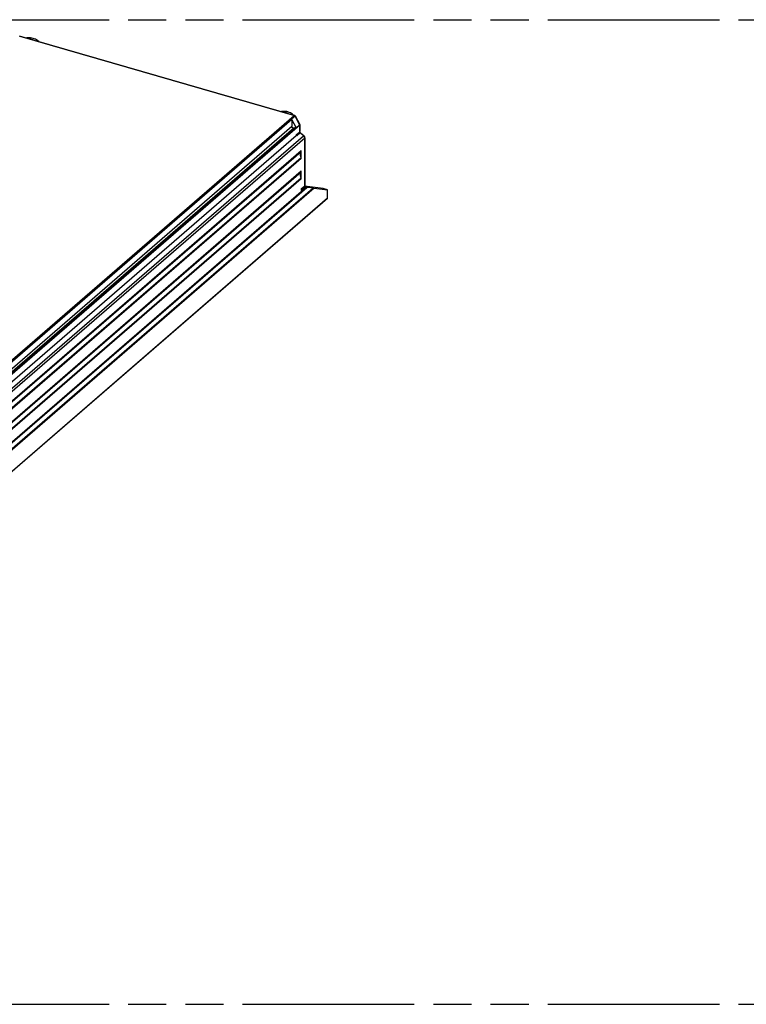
# Model space of a CAD drawing. Header units: millimetres. Extents: x 0 to 210, y 0 to 297.
# Tile 10 of 12: x 100 to 137, y 207 to 257. Entities that reach past the tile are written whole.
import ezdxf

# ---------------------------------------------------------------- set-up
doc = ezdxf.new("R2010")
doc.units = ezdxf.units.MM
doc.header["$LTSCALE"] = 19.36
doc.linetypes.add('PHANTOM', pattern=[0.8, 0.45, -0.05, 0.1, -0.05, 0.1, -0.05])
doc.layers.get('0').update_dxf_attribs({"linetype": 'CONTINUOUS'})
doc.layers.add('DEFAULT_3', color=7, linetype='PHANTOM')

msp = doc.modelspace()

# ---------------------------------------------------------------- linework, layer by layer
at = {"color": 9, "linetype": 'Continuous'}
for p, q in [((114.182461, 252.46415), (100.233679, 256.490817)), ((75.569128, 219.024022), (114.182461, 252.46415)), ((114.055316, 252.254518), (75.793433, 219.118755)), ((114.221669, 252.431058), (114.048336, 252.280947)), ((114.190229, 252.46125), (114.182461, 252.46415)), ((114.225349, 252.4345), (114.221669, 252.431058)), ((114.456099, 251.986903), (114.221669, 252.431058)), ((114.459589, 251.973689), (75.846256, 218.533561)), ((75.915726, 218.887057), (114.055316, 251.916911)), ((114.159239, 251.826911), (75.980928, 218.763523)), ((76.000247, 218.726921), (114.251615, 251.853577)), ((114.282766, 251.836792), (114.456099, 251.986903)), ((114.286256, 251.481697), (114.459589, 251.631808)), ((114.482683, 251.585142), (114.30935, 251.435031)), ((114.459726, 251.990419), (114.456099, 251.986903)), ((114.463172, 251.977356), (114.459589, 251.973689)), ((114.459589, 251.631808), (114.459589, 251.973689)), ((114.460291, 251.623585), (114.459589, 251.631808)), ((114.655889, 251.435142), (114.482683, 251.585142)), ((76.042555, 217.995014), (114.655889, 251.435142)), ((114.713624, 251.318475), (76.10029, 217.878347)), ((114.668447, 251.423125), (114.655889, 251.435142)), ((114.698153, 251.380676), (114.689762, 251.395657)), ((114.713624, 248.892903), (114.713624, 251.318475)), ((76.273624, 217.548144), (114.54029, 250.68805)), ((76.273624, 217.511178), (114.528779, 250.641115)), ((76.273624, 217.208374), (114.528779, 250.338311)), ((114.54029, 250.28473), (76.273624, 217.144825)), ((76.273624, 216.508914), (114.54029, 249.648819)), ((76.273624, 216.471948), (114.528779, 249.601884)), ((76.273624, 216.169144), (114.528779, 249.29908)), ((114.54029, 249.2455), (76.273624, 216.105594)), ((115.194382, 248.772729), (75.619532, 214.499903)), ((75.659404, 214.597984), (115.131488, 248.781811)), ((75.968988, 215.168895), (114.821904, 248.816507)), ((76.031882, 215.260329), (114.782032, 248.818943)), ((114.54029, 248.742792), (114.713624, 248.892903)), ((114.70235, 248.86592), (114.704802, 248.868301)), ((114.704802, 248.868301), (114.707763, 248.871335)), ((74.94029, 212.831605), (115.873624, 248.280912))]:
    msp.add_line(p, q, dxfattribs=at)
at = {"color": 7, "linetype": 'Continuous'}
for p, q in [((100.248471, 256.49587), (114.197253, 252.469203)), ((114.048336, 252.280947), (114.282766, 251.836792)), ((114.055316, 252.254518), (114.055316, 251.916911)), ((114.203836, 252.466825), (114.197253, 252.469203)), ((114.229628, 252.442857), (114.463214, 252.0003)), ((114.251615, 251.853577), (114.159239, 251.826911)), ((114.466735, 251.986075), (114.466735, 251.645142)), ((114.467108, 251.639514), (114.466735, 251.645142)), ((114.46832, 251.633137), (114.467108, 251.639514)), ((114.494504, 251.592125), (114.667709, 251.442125)), ((76.024703, 218.319554), (114.286256, 251.455031)), ((114.286256, 251.481697), (114.286256, 251.455031)), ((114.30935, 251.435031), (114.286256, 251.455031)), ((114.719863, 251.346831), (114.717168, 251.361911)), ((114.720769, 251.331808), (114.719863, 251.346831)), ((114.720769, 251.331808), (114.720769, 248.906236)), ((114.54029, 250.28473), (114.54029, 250.68805)), ((114.54029, 249.2455), (114.54029, 249.648819)), ((114.54029, 248.725572), (114.70235, 248.86592)), ((114.74029, 248.823621), (114.54029, 248.650416)), ((114.54029, 248.742792), (114.54029, 248.650416)), ((114.675203, 248.84241), (114.74029, 248.823621)), ((114.707763, 248.871335), (114.70235, 248.86592)), ((115.642683, 248.763271), (114.704811, 248.868382)), ((114.74029, 248.823621), (114.782032, 248.818943)), ((115.194382, 248.772729), (115.873624, 248.696604)), ((115.873624, 248.696604), (115.642683, 248.763271)), ((115.873624, 248.280912), (115.873624, 248.696604)), ((115.86235, 248.253929), (74.929017, 212.804622))]:
    msp.add_line(p, q, dxfattribs=at)
for points in [[(101.225971, 256.21369), (101.215885, 256.223196), (101.163566, 256.265107), (101.108276, 256.302434), (101.050536, 256.334795), (100.990433, 256.362064), (100.929832, 256.383482), (100.86797, 256.399398), (100.804205, 256.409722), (100.740831, 256.413949), (100.678284, 256.412142), (100.61764, 256.404494), (100.588116, 256.397823)], [(114.148531, 252.485317), (114.096212, 252.527228), (114.040922, 252.564555), (113.983182, 252.596916), (113.923079, 252.624185), (113.862478, 252.645603), (113.800616, 252.661519), (113.736851, 252.671843), (113.673477, 252.67607), (113.61093, 252.674263), (113.550286, 252.666615), (113.529594, 252.66194)], [(114.055316, 252.254518), (114.055114, 252.258875), (114.054522, 252.263272), (114.053535, 252.267728), (114.052169, 252.272184), (114.050437, 252.276584), (114.048336, 252.280947)], [(114.222964, 252.45266), (114.216904, 252.458682), (114.21045, 252.463361), (114.203836, 252.466825)], [(114.229625, 252.442863), (114.228337, 252.445162), (114.222964, 252.45266)], [(114.376046, 252.165451), (114.351077, 252.222221), (114.319553, 252.280493), (114.29697, 252.31527)], [(114.466735, 251.986168), (114.466051, 251.992537), (114.464011, 251.998681), (114.46322, 252.000289)], [(114.159239, 251.826911), (114.149689, 251.825114), (114.139839, 251.824926), (114.129579, 251.826382), (114.119241, 251.829383), (114.109053, 251.833894), (114.099219, 251.839771), (114.089963, 251.846919), (114.081458, 251.855153), (114.07391, 251.864329), (114.067457, 251.87423), (114.062273, 251.88467), (114.058447, 251.895414), (114.056147, 251.906123), (114.055316, 251.916911)], [(114.282766, 251.836792), (114.279968, 251.841201), (114.276702, 251.845044), (114.272902, 251.848365), (114.268767, 251.851029), (114.264426, 251.852932), (114.260026, 251.854029), (114.255779, 251.854235), (114.251615, 251.853577)], [(114.477642, 251.611782), (114.473573, 251.619045), (114.470464, 251.626237), (114.46832, 251.633137)], [(114.494504, 251.592125), (114.488261, 251.5981), (114.482584, 251.60472), (114.477642, 251.611782)], [(114.286256, 251.481697), (114.286994, 251.473349), (114.289041, 251.465098), (114.292459, 251.456821), (114.297064, 251.448887), (114.302674, 251.441665), (114.30935, 251.435031)], [(114.706529, 251.391609), (114.698819, 251.405623), (114.689682, 251.41883), (114.679283, 251.431028), (114.667709, 251.442125)], [(114.717168, 251.361911), (114.712693, 251.376945), (114.706529, 251.391609)], [(114.494102, 250.499723), (114.495091, 250.525592), (114.498014, 250.550611), (114.502886, 250.574848), (114.50966, 250.5981), (114.518286, 250.620166)], [(114.518286, 250.620166), (114.532262, 250.648068), (114.535126, 250.655393), (114.537374, 250.663112), (114.538992, 250.671157), (114.539962, 250.679462), (114.54029, 250.68805)], [(114.532262, 250.329346), (114.518286, 250.365318), (114.50966, 250.392364), (114.502886, 250.419527), (114.498014, 250.446577), (114.495091, 250.473283), (114.494102, 250.499723)], [(114.54029, 250.28473), (114.539962, 250.293507), (114.538992, 250.302372), (114.537374, 250.311351), (114.535126, 250.320368), (114.532262, 250.329346)], [(114.494102, 249.460493), (114.495091, 249.486362), (114.498014, 249.511381), (114.502886, 249.535617), (114.50966, 249.558869), (114.518286, 249.580936)], [(114.518286, 249.580936), (114.532262, 249.608838), (114.535126, 249.616163), (114.537374, 249.623882), (114.538992, 249.631927), (114.539962, 249.640232), (114.54029, 249.648819)], [(114.532262, 249.290116), (114.518286, 249.326087), (114.50966, 249.353134), (114.502886, 249.380297), (114.498014, 249.407346), (114.495091, 249.434053), (114.494102, 249.460493)], [(114.54029, 249.2455), (114.539962, 249.254276), (114.538992, 249.263141), (114.537374, 249.272121), (114.535126, 249.281137), (114.532262, 249.290116)], [(114.720769, 248.906236), (114.720244, 248.89877), (114.718654, 248.891367), (114.716016, 248.884229), (114.712366, 248.877501), (114.707763, 248.871335)], [(115.862359, 248.253946), (115.864789, 248.256296), (115.868563, 248.261373), (115.871348, 248.267252), (115.873022, 248.273744), (115.873624, 248.280912)]]:
    msp.add_lwpolyline(points, dxfattribs=at)
at = {"color": 9, "linetype": 'Continuous'}
for points in [[(100.940268, 256.296165), (100.921237, 256.306024), (100.86239, 256.330816), (100.805826, 256.349437), (100.749437, 256.362976), (100.691078, 256.371634), (100.676124, 256.372417)], [(113.852526, 252.568717), (113.795036, 252.592937), (113.738472, 252.611558), (113.682083, 252.625097), (113.630932, 252.632686)], [(114.182461, 252.46415), (114.186633, 252.467194), (114.190702, 252.469026), (114.194568, 252.4696), (114.197253, 252.469203)], [(114.204885, 252.451868), (114.197775, 252.457117), (114.190229, 252.46125)], [(114.221669, 252.431058), (114.217005, 252.438651), (114.211357, 252.445654), (114.204885, 252.451868)], [(114.229628, 252.442857), (114.229857, 252.442122), (114.229497, 252.440102), (114.227981, 252.43754), (114.225349, 252.4345)], [(114.463238, 252.000256), (114.463626, 251.99921), (114.463543, 251.99665), (114.462231, 251.993692), (114.459726, 251.990419)], [(114.459589, 251.973689), (114.45949, 251.975858), (114.459193, 251.978066), (114.4587, 251.980294), (114.458016, 251.982522), (114.457147, 251.984731), (114.456099, 251.986903)], [(114.459589, 251.631808), (114.463192, 251.635585), (114.465569, 251.639597), (114.466662, 251.643746), (114.466735, 251.645142)], [(114.470395, 251.599), (114.465777, 251.606928), (114.462375, 251.615207), (114.460291, 251.623585)], [(114.466735, 251.986134), (114.466654, 251.984843), (114.465548, 251.981108), (114.463172, 251.977356)], [(114.482683, 251.585142), (114.476088, 251.591663), (114.470395, 251.599)], [(114.494504, 251.592125), (114.493947, 251.59235), (114.492273, 251.591993), (114.489794, 251.590647), (114.486571, 251.588344), (114.482683, 251.585142)], [(114.655889, 251.435142), (114.659776, 251.438344), (114.662999, 251.440647), (114.665478, 251.441993), (114.667152, 251.44235), (114.667709, 251.442125)], [(114.689762, 251.395657), (114.679803, 251.409888), (114.668447, 251.423125)], [(114.709689, 251.349497), (114.704834, 251.365201), (114.698153, 251.380676)], [(114.713624, 251.318475), (114.712636, 251.333832), (114.709689, 251.349497)], [(114.720769, 251.331808), (114.720696, 251.330413), (114.719603, 251.326264), (114.717226, 251.322252), (114.713624, 251.318475)], [(114.708589, 248.873387), (114.711363, 248.879283), (114.713055, 248.885842), (114.713624, 248.892903)], [(114.713624, 248.892903), (114.717226, 248.89668), (114.719603, 248.900692), (114.720662, 248.904711)]]:
    msp.add_lwpolyline(points, dxfattribs=at)
at = {"color": 7, "linetype": 'Continuous'}
for centre, major_axis, start_param, end_param in [((114.666562, 248.852276), (0.165114, -0.033009), -0.779495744, -0.329184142), ((115.289872, 248.708753), (0.497406, -0.09944), 8.194970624, 9.095593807), ((115.078912, 248.806063), (0.165114, -0.033009), -1.229807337, -0.779495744)]:
    msp.add_ellipse(centre, major_axis=major_axis, ratio=0.084910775, start_param=start_param, end_param=end_param, dxfattribs=at)
at = {"layer": 'DEFAULT_3', "color": 7, "linetype": 'PHANTOM'}
for p, q in [((49.609248, 257.330336), (149.609248, 257.330336)), ((49.609248, 207.330336), (149.609248, 207.330336))]:
    msp.add_line(p, q, dxfattribs=at)

doc.saveas('drawing.dxf')
